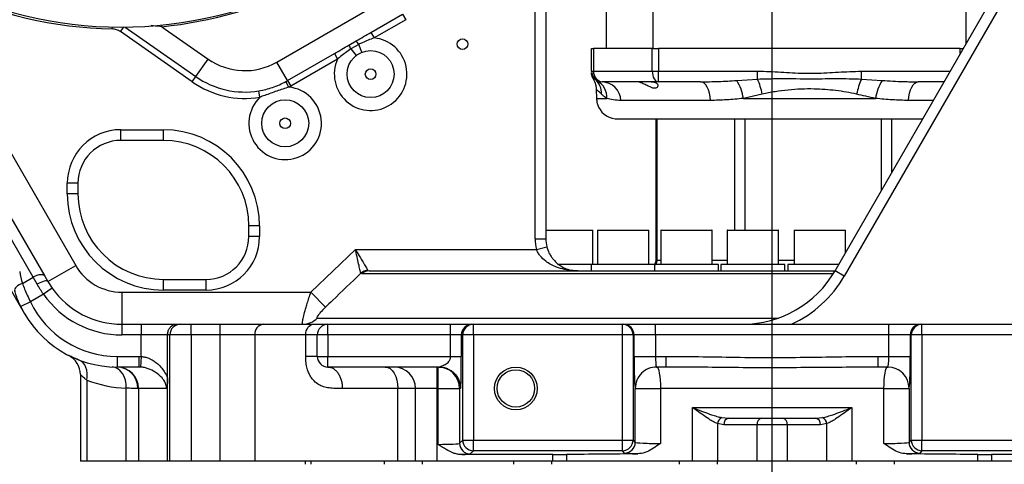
# Model space of a CAD drawing. Header units: millimetres. Extents: x -1 to 10933, y 0 to 7722.
# Tile 17 of 122: x 3602 to 4062, y 1801 to 2009. Entities that reach past the tile are written whole.
import ezdxf

# ---------------------------------------------------------------- set-up
doc = ezdxf.new("R2010")
doc.units = ezdxf.units.MM
doc.header["$LTSCALE"] = 13
doc.header["$PDSIZE"] = -1
doc.linetypes.add('CENTERX2', pattern=[20.32, 12.7, -2.54, 2.54, -2.54])
doc.dimstyles.new('efort-st-1', dxfattribs={"dimtxt": 100, "dimasz": 100, "dimexe": 1.25, "dimexo": 0.625, "dimtad": 1, "dimdec": 0, "dimdsep": 46, "dimtxsty": 'Standard', "dimcen": 2.5, "dimclrd": 3, "dimclre": 3, "dimadec": 0, "dimazin": 0, "dimtfac": 1, "dimtmove": 0, "dimatfit": 3, "dimfxl": 1, "dimarcsym": 0})

# ---------------------------------------------------------------- blocks, each defined once
blk = doc.blocks.new('*D132')
at = {"color": 3, "lineweight": -2}
for p, q in [((760.96, 2419.58), (760.96, 274.58)), ((3953.81, 1526.13), (3953.81, 274.58)), ((3853.81, 275.83), (860.96, 275.83))]:
    blk.add_line(p, q, dxfattribs=at)
at = {"color": 3}
for points in [[(860.96, 292.5), (860.96, 259.16), (760.96, 275.83)], [(3853.81, 259.16), (3853.81, 292.5), (3953.81, 275.83)]]:
    blk.add_solid(points, dxfattribs=at)
at = {"layer": 'Defpoints', "color": 0}
for p in [(760.96, 2420.2), (3953.81, 1526.76), (760.96, 275.83)]:
    blk.add_point(p, dxfattribs=at)
at = {"color": 0, "insert": (2357.38, 326.46), "char_height": 100, "attachment_point": 5}
blk.add_mtext('3193', dxfattribs=at)
blk = doc.blocks.new('*D141')
at = {"color": 3, "lineweight": -2}
for p, q in [((3648.18, 5105.23), (671.21, 5105.23)), ((672.46, 5005.23), (672.46, 1623.93)), ((3576.39, 1523.93), (671.21, 1523.93))]:
    blk.add_line(p, q, dxfattribs=at)
at = {"color": 3}
for points in [[(689.13, 5005.23), (655.8, 5005.23), (672.46, 5105.23)], [(655.8, 1623.93), (689.13, 1623.93), (672.46, 1523.93)]]:
    blk.add_solid(points, dxfattribs=at)
at = {"layer": 'Defpoints', "color": 0}
for p in [(3648.81, 5105.23), (672.46, 1523.93), (3577.02, 1523.93)]:
    blk.add_point(p, dxfattribs=at)
at = {"color": 0, "insert": (621.84, 3343.53), "char_height": 100, "attachment_point": 5, "rotation": 90}
blk.add_mtext('3581', dxfattribs=at)
blk = doc.blocks.new('*D142')
at = {"color": 3, "lineweight": -2}
for p, q in [((3648.18, 5105.23), (470.47, 5105.23)), ((471.72, 892.9), (471.72, 5005.23)), ((2387.63, 792.9), (470.47, 792.9))]:
    blk.add_line(p, q, dxfattribs=at)
at = {"color": 3}
for points in [[(488.39, 5005.23), (455.06, 5005.23), (471.72, 5105.23)], [(455.06, 892.9), (488.39, 892.9), (471.72, 792.9)]]:
    blk.add_solid(points, dxfattribs=at)
at = {"layer": 'Defpoints', "color": 0}
for p in [(471.72, 5105.23), (3648.81, 5105.23), (2388.26, 792.9)]:
    blk.add_point(p, dxfattribs=at)
at = {"color": 0, "insert": (421.1, 2938.83), "char_height": 100, "attachment_point": 5, "rotation": 90}
blk.add_mtext('4312', dxfattribs=at)
blk = doc.blocks.new('*D143')
at = {"color": 3, "lineweight": -2}
for p, q in [((6255.95, 3471.6), (6255.95, 277.7)), ((3953.81, 1526.13), (3953.81, 277.7)), ((4053.81, 278.95), (6155.95, 278.95))]:
    blk.add_line(p, q, dxfattribs=at)
at = {"color": 3}
for points in [[(4053.81, 295.61), (4053.81, 262.28), (3953.81, 278.95)], [(6155.95, 262.28), (6155.95, 295.61), (6255.95, 278.95)]]:
    blk.add_solid(points, dxfattribs=at)
at = {"layer": 'Defpoints', "color": 0}
for p in [(6255.95, 3472.23), (3953.81, 1526.76), (6255.95, 278.95)]:
    blk.add_point(p, dxfattribs=at)
at = {"color": 0, "insert": (5104.88, 329.57), "char_height": 100, "attachment_point": 5}
blk.add_mtext('2302', dxfattribs=at)
blk = doc.blocks.new('*D145')
at = {"color": 3, "lineweight": -2}
for p, q in [((3649.43, 2197.93), (5395.1, 2197.93)), ((5393.85, 1623.93), (5393.85, 2097.93)), ((4304.09, 1523.93), (5395.1, 1523.93))]:
    blk.add_line(p, q, dxfattribs=at)
at = {"color": 3}
for points in [[(5410.51, 2097.93), (5377.18, 2097.93), (5393.85, 2197.93)], [(5377.18, 1623.93), (5410.51, 1623.93), (5393.85, 1523.93)]]:
    blk.add_solid(points, dxfattribs=at)
at = {"layer": 'Defpoints', "color": 0}
for p in [(3648.81, 2197.93), (5393.85, 2197.93), (4303.46, 1523.93)]:
    blk.add_point(p, dxfattribs=at)
at = {"color": 0, "insert": (5343.22, 1839.49), "char_height": 100, "attachment_point": 5, "rotation": 90}
blk.add_mtext('674', dxfattribs=at)
blk = doc.blocks.new('*D151')
at = {"color": 3, "lineweight": -2}
for p, q in [((5123.81, 2837.3), (5123.81, 572.21)), ((3953.81, 1526.13), (3953.81, 572.21)), ((4053.81, 573.46), (5023.81, 573.46))]:
    blk.add_line(p, q, dxfattribs=at)
at = {"color": 3}
for points in [[(4053.81, 590.13), (4053.81, 556.8), (3953.81, 573.46)], [(5023.81, 556.8), (5023.81, 590.13), (5123.81, 573.46)]]:
    blk.add_solid(points, dxfattribs=at)
at = {"layer": 'Defpoints', "color": 0}
for p in [(5123.81, 2837.92), (3953.81, 1526.76), (5123.81, 573.46)]:
    blk.add_point(p, dxfattribs=at)
at = {"color": 0, "insert": (4538.81, 624.09), "char_height": 100, "attachment_point": 5}
blk.add_mtext('1159', dxfattribs=at)
blk = doc.blocks.new('*D152')
at = {"color": 3, "lineweight": -2}
for p, q in [((3648.81, 3478.56), (3648.81, 4261.68)), ((3853.81, 4260.43), (3748.81, 4260.43)), ((3953.81, 1527.38), (3953.81, 4261.68))]:
    blk.add_line(p, q, dxfattribs=at)
at = {"color": 3}
for points in [[(3748.81, 4277.1), (3748.81, 4243.77), (3648.81, 4260.43)], [(3853.81, 4243.77), (3853.81, 4277.1), (3953.81, 4260.43)]]:
    blk.add_solid(points, dxfattribs=at)
at = {"layer": 'Defpoints', "color": 0}
for p in [(3648.81, 4260.43), (3648.81, 3477.93), (3953.81, 1526.76)]:
    blk.add_point(p, dxfattribs=at)
at = {"color": 0, "insert": (3801.31, 4311.06), "char_height": 100, "attachment_point": 5}
blk.add_mtext('305', dxfattribs=at)

msp = doc.modelspace()

# ---------------------------------------------------------------- linework, layer by layer
at = {"color": 7, "linetype": 'CENTERX2', "lineweight": 18, "true_color": 0xffffff}
msp.add_line((3953.81, 2422.56), (3953.81, 1526.76), dxfattribs=at)
at = {"color": 7, "linetype": 'Continuous', "lineweight": 25}
for p, q in [((3983.24, 1891.93), (4160.49, 2198.93)), ((4164.82, 2196.43), (3987.57, 1889.43)), ((3842.81, 1906.93), (3842.81, 2116.09)), ((3847.81, 2116.09), (3847.81, 1906.93)), ((3603.78, 1871.93), (3511.38, 2031.96)), ((3721.93, 1989.58), (3775.74, 2020.65)), ((3876.26, 1995.93), (3876.26, 2017.93)), ((3897.94, 2017.93), (3897.94, 1995.93)), ((4044.57, 1998.15), (4044.57, 2017.93)), ((3765.96, 2003.45), (3780.74, 2011.99)), ((3780.74, 2011.99), (3782.24, 2009.39)), ((3650.93, 2005.94), (3683.99, 1982.8)), ((3668.1, 2006.13), (3689.73, 1990.99)), ((3782.24, 2009.39), (3767.46, 2000.85)), ((3682.27, 1980.34), (3648.76, 2003.81)), ((3765.96, 2003.45), (3767.46, 2000.85)), ((3755.69, 1997.52), (3759.1, 1999.49)), ((3760.23, 1997.83), (3756.56, 1995.72)), ((3761.71, 1994.14), (3760.23, 1997.83)), ((3726.93, 1980.92), (3748.83, 1993.56)), ((3748.83, 1993.56), (3750.33, 1990.97)), ((3756.56, 1995.72), (3759.02, 1992.59)), ((3869.26, 1985.33), (3869.26, 1995.93)), ((3869.26, 1995.93), (3870.21, 1995.93)), ((3870.21, 1995.93), (3870.21, 1985.33)), ((3897.67, 1995.93), (3870.21, 1995.93)), ((3897.67, 1995.93), (3900.61, 1995.93)), ((3897.67, 1985.33), (3897.67, 1995.93)), ((3900.61, 1995.93), (3900.61, 1985.33)), ((4041.9, 1995.93), (3900.61, 1995.93)), ((4041.9, 1995.93), (4043.29, 1995.93)), ((3683.99, 1982.8), (3689.73, 1990.99)), ((3726.93, 1980.92), (3721.93, 1989.58)), ((3750.33, 1990.97), (3728.43, 1978.32)), ((3574.99, 1985.78), (3627.74, 1894.43)), ((3682.27, 1980.34), (3683.99, 1982.8)), ((3869.26, 1985.33), (3870.21, 1985.33)), ((3870.21, 1985.33), (3897.67, 1985.33)), ((3897.67, 1985.33), (3900.61, 1985.33)), ((3900.61, 1980.33), (3900.61, 1985.33)), ((3900.61, 1985.33), (3946.95, 1985.33)), ((3946.95, 1981.63), (3946.95, 1985.33)), ((3995.57, 1981.63), (3995.57, 1985.33)), ((3727.58, 1977.84), (3726.14, 1980.47)), ((3726.93, 1980.92), (3728.43, 1978.32)), ((3870.9, 1981.63), (3871.82, 1980.97)), ((3900.61, 1980.33), (3874.26, 1980.33)), ((3920.31, 1980.33), (3900.61, 1980.33)), ((3937.22, 1980.97), (3946.95, 1981.63)), ((3995.57, 1981.63), (4005.29, 1980.97)), ((4034.28, 1980.33), (4022.2, 1980.33)), ((3713.98, 1973.14), (3713.49, 1976.1)), ((3871.42, 1976.94), (3871.56, 1972.58)), ((3949.16, 1974.56), (3940.32, 1972.58)), ((3871.56, 1972.58), (3876.45, 1972.58)), ((3924.92, 1971.63), (3883.03, 1971.63)), ((3940.32, 1972.58), (4002.19, 1972.58)), ((3880.26, 1963.01), (3880.26, 1962.93)), ((3880.26, 1963.01), (4024.28, 1963.01)), ((4024.24, 1962.93), (3880.26, 1962.93)), ((3899.36, 1962.93), (3899.36, 1896.93)), ((3899.86, 1962.93), (3899.86, 1896.93)), ((3648.81, 1957.93), (3668.81, 1957.93)), ((3648.81, 1952.93), (3648.81, 1957.93)), ((3668.81, 1952.93), (3668.81, 1957.93)), ((3668.81, 1952.93), (3648.81, 1952.93)), ((3623.81, 1927.93), (3623.81, 1932.93)), ((3628.81, 1932.93), (3623.81, 1932.93)), ((3628.81, 1932.93), (3628.81, 1927.93)), ((3628.81, 1927.93), (3623.81, 1927.93)), ((3607.82, 1888.93), (3588.5, 1922.39)), ((3594, 1922.87), (3613.31, 1889.42)), ((3713.81, 1912.93), (3708.81, 1912.93)), ((3708.81, 1907.93), (3708.81, 1912.93)), ((3713.81, 1912.93), (3713.81, 1907.93)), ((3847.81, 1910.93), (3869.68, 1910.93)), ((3869.78, 1894.93), (3869.78, 1910.83)), ((3872.09, 1910.83), (3872.09, 1894.93)), ((3872.19, 1910.93), (3895.99, 1910.93)), ((3896.09, 1894.93), (3896.09, 1910.83)), ((3901.69, 1910.83), (3901.69, 1894.93)), ((3901.79, 1910.93), (3925.59, 1910.93)), ((3925.69, 1894.93), (3925.69, 1910.83)), ((3932.77, 1910.83), (3932.77, 1894.93)), ((3932.87, 1910.93), (3956.67, 1910.93)), ((3956.77, 1894.93), (3956.77, 1910.83)), ((3964.18, 1910.83), (3964.18, 1894.93)), ((3964.28, 1910.93), (3988.08, 1910.93)), ((3988.18, 1900.48), (3988.18, 1910.83)), ((3713.81, 1907.93), (3708.81, 1907.93)), ((3842.81, 1906.93), (3847.81, 1906.93)), ((3737.85, 1881.93), (3758.68, 1901.93)), ((3758.68, 1901.93), (3843.44, 1901.93)), ((3843.44, 1901.93), (3848.29, 1903.18)), ((3869.1, 1894.93), (3853.83, 1894.93)), ((3869.09, 1894.93), (3869.09, 1891.93)), ((3898.69, 1894.93), (3869.09, 1894.93)), ((3898.69, 1894.93), (3898.69, 1891.93)), ((3928.69, 1894.93), (3898.69, 1894.93)), ((3928.69, 1891.93), (3928.69, 1894.93)), ((3929.77, 1894.93), (3929.77, 1891.93)), ((3959.77, 1894.93), (3929.77, 1894.93)), ((3959.77, 1891.93), (3959.77, 1894.93)), ((3961.18, 1894.93), (3961.18, 1891.93)), ((3984.98, 1894.93), (3961.18, 1894.93)), ((3614.75, 1886.93), (3627.74, 1894.43)), ((3761.82, 1890.47), (3761.19, 1890.78)), ((3764.58, 1892.14), (3765.19, 1891.93)), ((3765.19, 1891.93), (3983.24, 1891.93)), ((3987.57, 1889.43), (3983.24, 1891.93)), ((3602.81, 1886.04), (3607.82, 1888.93)), ((3609.73, 1885.62), (3607.82, 1888.93)), ((3613.31, 1889.42), (3614.75, 1886.93)), ((3614.75, 1886.93), (3616.71, 1883.86)), ((3668.81, 1882.93), (3668.81, 1887.93)), ((3668.81, 1887.93), (3688.81, 1887.93)), ((3688.81, 1882.93), (3688.81, 1887.93)), ((3612.63, 1880.97), (3606.52, 1877.44)), ((3616.71, 1883.86), (3612.63, 1880.97)), ((3649.39, 1881.93), (3649.39, 1866.93)), ((3649.39, 1881.93), (3737.85, 1881.93)), ((3688.81, 1882.93), (3668.81, 1882.93)), ((3744.66, 1874.86), (3737.85, 1881.93)), ((3606.52, 1877.44), (3602.01, 1875.28)), ((3649.39, 1866.93), (3649.39, 1861.93)), ((3649.39, 1866.93), (3658.35, 1866.93)), ((3658.35, 1866.93), (3658.35, 1861.93)), ((3658.35, 1866.93), (3674.97, 1866.93)), ((3674.97, 1866.93), (3676.81, 1866.93)), ((3676.81, 1866.93), (3681.81, 1866.93)), ((3681.81, 1861.93), (3681.81, 1866.93)), ((3681.81, 1866.93), (3695.37, 1866.93)), ((3695.37, 1861.93), (3695.37, 1866.93)), ((3695.37, 1866.93), (3715.62, 1866.93)), ((3715.62, 1866.93), (3739.07, 1866.93)), ((3739.07, 1866.93), (3745.81, 1866.93)), ((3745.81, 1861.93), (3745.81, 1866.93)), ((3745.81, 1866.93), (3803.27, 1866.93)), ((3803.27, 1861.93), (3803.27, 1866.93)), ((3803.27, 1866.93), (3813.26, 1866.93)), ((3813.26, 1866.93), (3813.94, 1866.93)), ((3813.94, 1866.93), (3883.68, 1866.93)), ((3813.94, 1861.93), (3813.94, 1866.93)), ((3883.68, 1861.93), (3883.68, 1866.93)), ((3883.68, 1866.93), (3884.19, 1866.93)), ((3884.19, 1866.93), (3899.18, 1866.93)), ((3899.18, 1861.93), (3899.18, 1866.93)), ((3899.18, 1866.93), (4008.44, 1866.93)), ((4008.44, 1861.93), (4008.44, 1866.93)), ((4008.44, 1866.93), (4023.43, 1866.93)), ((4023.43, 1866.93), (4023.94, 1866.93)), ((4023.94, 1866.93), (4093.68, 1866.93)), ((4023.94, 1861.93), (4023.94, 1866.93)), ((3658.35, 1861.93), (3649.39, 1861.93)), ((3658.35, 1851.9), (3658.35, 1861.93)), ((3670.74, 1861.93), (3658.35, 1861.93)), ((3670.74, 1841.81), (3670.74, 1861.93)), ((3671.81, 1861.93), (3670.74, 1861.93)), ((3681.81, 1861.93), (3671.81, 1861.93)), ((3671.81, 1802.93), (3671.81, 1861.93)), ((3695.37, 1861.93), (3681.81, 1861.93)), ((3681.81, 1861.93), (3681.81, 1802.93)), ((3695.37, 1802.93), (3695.37, 1861.93)), ((3711.57, 1861.93), (3695.37, 1861.93)), ((3711.57, 1861.93), (3711.57, 1802.93)), ((3735.42, 1861.93), (3711.57, 1861.93)), ((3735.42, 1851.93), (3735.42, 1861.93)), ((3740.81, 1861.93), (3735.42, 1861.93)), ((3740.81, 1851.93), (3740.81, 1861.93)), ((3745.81, 1861.93), (3740.81, 1861.93)), ((3745.81, 1861.93), (3745.81, 1851.93)), ((3803.27, 1861.93), (3745.81, 1861.93)), ((3803.27, 1851.93), (3803.27, 1861.93)), ((3808.27, 1861.93), (3803.27, 1861.93)), ((3808.94, 1861.93), (3808.27, 1861.93)), ((3808.27, 1861.93), (3808.27, 1851.93)), ((3813.94, 1861.93), (3808.94, 1861.93)), ((3808.94, 1812.76), (3808.94, 1861.93)), ((3883.68, 1861.93), (3813.94, 1861.93)), ((3813.94, 1861.93), (3813.94, 1812.76)), ((3883.68, 1812.76), (3883.68, 1861.93)), ((3888.68, 1861.93), (3883.68, 1861.93)), ((3888.68, 1861.93), (3888.68, 1812.76)), ((3889.19, 1861.93), (3888.68, 1861.93)), ((3889.19, 1851.93), (3889.19, 1861.93)), ((3899.18, 1861.93), (3889.19, 1861.93)), ((3899.18, 1861.93), (3899.18, 1851.93)), ((4008.44, 1861.93), (3899.18, 1861.93)), ((4008.44, 1851.93), (4008.44, 1861.93)), ((4018.43, 1861.93), (4008.44, 1861.93)), ((4018.43, 1861.93), (4018.43, 1851.93)), ((4018.94, 1861.93), (4018.43, 1861.93)), ((4023.94, 1861.93), (4018.94, 1861.93)), ((4018.94, 1812.76), (4018.94, 1861.93)), ((4093.68, 1861.93), (4023.94, 1861.93)), ((4023.94, 1861.93), (4023.94, 1812.76)), ((3647.08, 1851.93), (3657.31, 1851.93)), ((3647.08, 1851.93), (3647.08, 1846.93)), ((3657.31, 1851.93), (3658.35, 1851.9)), ((3657.31, 1851.93), (3657.31, 1846.93)), ((3658.35, 1851.9), (3658.03, 1846.91)), ((3740.81, 1851.93), (3745.81, 1851.93)), ((3745.81, 1851.93), (3803.27, 1851.93)), ((3745.81, 1846.93), (3745.81, 1851.93)), ((3889.19, 1851.93), (3899.18, 1851.93)), ((3899.18, 1851.93), (3904.25, 1851.93)), ((3904.25, 1846.93), (3904.25, 1851.93)), ((4003.37, 1846.93), (4003.37, 1851.93)), ((4003.37, 1851.93), (4008.44, 1851.93)), ((4008.44, 1851.93), (4018.43, 1851.93)), ((3657.31, 1846.93), (3647.08, 1846.93)), ((3658.03, 1846.91), (3657.31, 1846.93)), ((3797.92, 1846.93), (3745.81, 1846.93)), ((3796.81, 1846.93), (3796.81, 1836.93)), ((3797.46, 1836.93), (3797.46, 1846.93)), ((3904.25, 1846.93), (3899.7, 1846.93)), ((3905.72, 1846.93), (3904.25, 1846.93)), ((4007.92, 1846.93), (4003.37, 1846.93)), ((3629.95, 1843.41), (3629.95, 1802.93)), ((3632.88, 1840.83), (3632.88, 1802.93)), ((3670.74, 1802.93), (3670.74, 1841.81)), ((3651.44, 1802.93), (3651.44, 1836.99)), ((3657.14, 1836.93), (3656.86, 1836.93)), ((3657.14, 1836.93), (3657.14, 1802.93)), ((3670.29, 1836.93), (3657.14, 1836.93)), ((3778.53, 1836.93), (3752.54, 1836.93)), ((3778.53, 1802.93), (3778.53, 1836.93)), ((3786.81, 1836.93), (3778.53, 1836.93)), ((3796.81, 1836.93), (3786.81, 1836.93)), ((3786.81, 1802.93), (3786.81, 1836.93)), ((3797.46, 1836.93), (3796.81, 1836.93)), ((3796.81, 1836.93), (3796.81, 1802.93)), ((3797.46, 1836.93), (3807.46, 1836.93)), ((3797.46, 1810.77), (3797.46, 1836.93)), ((3807.91, 1836.93), (3807.46, 1836.93)), ((3807.46, 1836.93), (3807.46, 1811.28)), ((3889.74, 1836.93), (3889.71, 1836.93)), ((3889.74, 1811.7), (3889.74, 1836.93)), ((3889.74, 1836.93), (3901.48, 1836.93)), ((4006.14, 1836.93), (3901.48, 1836.93)), ((3901.48, 1836.93), (3901.48, 1811.21)), ((4006.14, 1836.93), (4017.88, 1836.93)), ((4006.14, 1811.21), (4006.14, 1836.93)), ((4017.91, 1836.93), (4017.88, 1836.93)), ((4017.88, 1836.93), (4017.88, 1811.7)), ((3916.53, 1827.93), (3991.09, 1827.93)), ((3916.53, 1802.93), (3916.53, 1827.93)), ((3991.09, 1827.93), (3991.09, 1802.93)), ((3930.22, 1823.26), (3933.36, 1822.93)), ((3933.36, 1822.93), (3948.86, 1822.93)), ((3948.86, 1822.93), (3958.76, 1822.93)), ((3958.76, 1822.93), (3974.26, 1822.93)), ((3974.26, 1822.93), (3977.4, 1823.26)), ((3928.18, 1820.45), (3928.18, 1802.93)), ((3931.24, 1819.93), (3928.18, 1820.45)), ((3946.74, 1819.93), (3931.24, 1819.93)), ((3960.88, 1819.93), (3946.74, 1819.93)), ((3946.74, 1802.93), (3946.74, 1819.93)), ((3960.88, 1819.93), (3960.88, 1802.93)), ((3976.38, 1819.93), (3960.88, 1819.93)), ((3979.44, 1820.45), (3976.38, 1819.93)), ((3979.44, 1802.93), (3979.44, 1820.45)), ((3807.46, 1811.28), (3808.94, 1812.76)), ((3808.94, 1812.76), (3813.94, 1812.76)), ((3813.94, 1812.76), (3883.68, 1812.76)), ((3813.94, 1807.76), (3813.94, 1812.76)), ((3883.68, 1807.76), (3883.68, 1812.76)), ((3883.68, 1812.76), (3888.68, 1812.76)), ((3888.68, 1812.76), (3889.74, 1811.7)), ((4017.88, 1811.7), (4018.94, 1812.76)), ((4018.94, 1812.76), (4023.94, 1812.76)), ((4023.94, 1812.76), (4093.68, 1812.76)), ((4023.94, 1807.76), (4023.94, 1812.76)), ((3813.94, 1807.76), (3812.45, 1806.28)), ((3883.68, 1807.76), (3813.94, 1807.76)), ((3884.74, 1806.71), (3883.68, 1807.76)), ((4023.94, 1807.76), (4022.88, 1806.71)), ((4093.68, 1807.76), (4023.94, 1807.76)), ((3632.88, 1802.93), (3629.95, 1802.93)), ((3651.44, 1802.93), (3632.88, 1802.93)), ((3657.14, 1802.93), (3651.44, 1802.93)), ((3670.74, 1802.93), (3657.14, 1802.93)), ((3671.81, 1802.93), (3670.74, 1802.93)), ((3681.81, 1802.93), (3671.81, 1802.93)), ((3695.37, 1802.93), (3681.81, 1802.93)), ((3711.57, 1802.93), (3695.37, 1802.93)), ((3778.53, 1802.93), (3711.57, 1802.93)), ((3735.14, 1802.93), (3735.14, 1801.43)), ((3737.87, 1802.93), (3737.87, 1801.43)), ((3772.11, 1802.93), (3772.11, 1801.43)), ((3786.81, 1802.93), (3778.53, 1802.93)), ((3796.81, 1802.93), (3786.81, 1802.93)), ((3790.11, 1801.43), (3790.11, 1802.93)), ((3851.06, 1802.93), (3796.81, 1802.93)), ((3851.06, 1805.94), (3808.48, 1805.94)), ((3832.64, 1802.93), (3832.64, 1801.43)), ((3850.64, 1801.43), (3850.64, 1802.93)), ((3851.06, 1802.93), (3851.06, 1805.94)), ((3857.5, 1802.93), (3851.06, 1802.93)), ((3857.5, 1805.98), (3857.5, 1802.93)), ((3916.53, 1802.93), (3857.5, 1802.93)), ((3910.25, 1802.93), (3910.25, 1801.43)), ((3928.18, 1802.93), (3916.53, 1802.93)), ((3946.74, 1802.93), (3928.18, 1802.93)), ((3928.25, 1801.43), (3928.25, 1802.93)), ((3960.88, 1802.93), (3946.74, 1802.93)), ((3979.44, 1802.93), (3960.88, 1802.93)), ((3991.09, 1802.93), (3979.44, 1802.93)), ((4050.11, 1802.93), (3991.09, 1802.93)), ((3993.12, 1802.93), (3993.12, 1801.43)), ((4011.12, 1801.43), (4011.12, 1802.93)), ((4050.11, 1802.93), (4050.11, 1805.98)), ((4056.56, 1802.93), (4050.11, 1802.93)), ((4099.14, 1805.94), (4056.56, 1805.94)), ((4056.56, 1805.94), (4056.56, 1802.93)), ((4110.81, 1802.93), (4056.56, 1802.93))]:
    msp.add_line(p, q, dxfattribs=at)
at = {"color": 8, "linetype": 'Continuous', "lineweight": 25}
for p, q in [((3644.87, 2005.08), (3644.89, 2005.97)), ((3648.76, 2003.81), (3650.25, 2005.94)), ((3668.1, 2006.13), (3668.02, 2006.9)), ((4041.9, 1993.53), (4041.9, 1995.93)), ((3995.57, 1985.33), (4037.17, 1985.33)), ((4029.26, 1971.63), (4017.59, 1971.63)), ((3936.27, 1910.93), (3936.27, 1962.93)), ((3941.04, 1962.93), (3941.04, 1910.93)), ((4004.98, 1929.58), (4004.98, 1962.93)), ((4009.75, 1962.93), (4009.75, 1937.85)), ((3869.78, 1910.83), (3847.81, 1910.83)), ((3896.09, 1910.83), (3872.09, 1910.83)), ((3925.69, 1910.83), (3901.69, 1910.83)), ((3956.77, 1910.83), (3932.77, 1910.83)), ((3988.18, 1910.83), (3964.18, 1910.83)), ((3899.86, 1896.93), (3899.36, 1896.93)), ((3899.86, 1896.93), (3901.69, 1896.93)), ((3925.69, 1896.93), (3932.77, 1896.93)), ((3956.77, 1896.93), (3964.18, 1896.93)), ((3982.36, 1890.47), (3761.82, 1890.47)), ((3740.86, 1869.86), (3956.8, 1869.86))]:
    msp.add_line(p, q, dxfattribs=at)
at = {"color": 7, "linetype": 'Continuous', "lineweight": 25, "flags": 128}
for points in [[(3897.67, 1985.33), (3897.72, 1984.36), (3897.89, 1983.42), (3898.16, 1982.55), (3898.53, 1981.8), (3898.97, 1981.18), (3899.48, 1980.71), (3900.03, 1980.43), (3900.61, 1980.33)], [(3924.92, 1971.63), (3924.74, 1973.39), (3924.41, 1975.04), (3923.95, 1976.55), (3923.37, 1977.85), (3922.7, 1978.91), (3921.95, 1979.69), (3921.14, 1980.17), (3920.31, 1980.33)], [(4017.59, 1971.63), (4017.78, 1973.39), (4018.1, 1975.04), (4018.56, 1976.55), (4019.14, 1977.85), (4019.81, 1978.91), (4020.56, 1979.69), (4021.37, 1980.17), (4022.2, 1980.33)], [(3613.31, 1889.42), (3613, 1889.76), (3612.54, 1890), (3611.94, 1890.12), (3611.22, 1890.11), (3610.42, 1889.98), (3609.56, 1889.73), (3608.69, 1889.38), (3607.82, 1888.93)], [(3602.81, 1886.04), (3601.97, 1885.7), (3601.2, 1885.31), (3600.53, 1884.88), (3599.97, 1884.41), (3599.54, 1883.94), (3599.26, 1883.47), (3599.14, 1883.01), (3599.18, 1882.59)], [(3614.75, 1886.93), (3614.53, 1887.12), (3614.15, 1887.2), (3613.64, 1887.17), (3612.99, 1887.04), (3612.25, 1886.81), (3611.44, 1886.48), (3610.59, 1886.08), (3609.73, 1885.62)], [(3735.42, 1861.93), (3735.49, 1862.91), (3735.7, 1863.85), (3736.03, 1864.71), (3736.49, 1865.47), (3737.04, 1866.09), (3737.67, 1866.55), (3738.36, 1866.84), (3739.07, 1866.93)], [(3632.88, 1840.83), (3633.09, 1842.41), (3633.09, 1843.95), (3632.9, 1845.41), (3632.52, 1846.74), (3631.96, 1847.91), (3631.23, 1848.89), (3630.35, 1849.66), (3629.35, 1850.18)], [(3651.44, 1836.99), (3651.35, 1838.9), (3651.01, 1840.74), (3650.42, 1842.45), (3649.61, 1843.95), (3648.6, 1845.19), (3647.44, 1846.13), (3646.16, 1846.74), (3644.82, 1846.98)], [(3772.67, 1846.93), (3773.82, 1846.74), (3774.91, 1846.17), (3775.93, 1845.25), (3776.82, 1844), (3777.55, 1842.49), (3778.09, 1840.76), (3778.42, 1838.88), (3778.53, 1836.93)], [(3899.73, 1846.93), (3900.07, 1846.74), (3900.4, 1846.17), (3900.7, 1845.25), (3900.97, 1844), (3901.19, 1842.49), (3901.35, 1840.76), (3901.45, 1838.88), (3901.48, 1836.93)], [(4006.14, 1836.93), (4006.17, 1838.88), (4006.27, 1840.76), (4006.43, 1842.49), (4006.65, 1844), (4006.92, 1845.25), (4007.22, 1846.17), (4007.55, 1846.74), (4007.89, 1846.93)]]:
    msp.add_lwpolyline(points, dxfattribs=at)
at = {"color": 7, "linetype": 'Continuous', "lineweight": 25}
for centre, radius in [((3808.81, 1997.93), 2.5), ((3765.81, 1983.93), 11), ((3765.81, 1983.93), 2.5), ((3725.81, 1960.93), 11), ((3725.81, 1960.93), 2.5), ((3833.81, 1836.93), 10), ((3833.81, 1836.93), 8.75)]:
    msp.add_circle(centre, radius, dxfattribs=at)
for centre, radius, start, end in [((3648.81, 2197.93), 192, 232.4634, 341.8456), ((3648.81, 2197.93), 192.77, 275.743, 316.7347), ((3765.81, 1983.93), 17, 155.5611, 84.4389), ((3763.81, 2000.35), 8.6, 199.2243, 212.6116), ((3752.59, 1993.88), 8.6, 27.3884, 40.7757), ((3706.93, 2015.56), 30, 235, 300), ((3706.93, 2015.56), 40, 235, 279.4327), ((3874.26, 1985.33), 5, 180, 270), ((3874.79, 1984.9), 4.6, 174.5934, 263.3061), ((3706.93, 2015.56), 43, 235, 279.4327), ((3725.81, 1960.93), 17, 134.0859, 84.0345), ((3706.93, 2015.56), 40, 298.6877, 300), ((3706.93, 2015.56), 43, 298.6877, 300), ((3864.6, 1974.74), 9.34, 358.935, 47.5563), ((3867.19, 1972.94), 9.26, 357.7718, 60.0239), ((3873.75, 1971.04), 9.3, 3.6246, 86.8868), ((3919.81, 1969.76), 20.7, 7.8307, 32.7603), ((3916.18, 1968.11), 33.61, 11.0699, 23.7162), ((4026.34, 1968.11), 33.61, 156.2838, 168.9301), ((4022.7, 1969.76), 20.7, 147.2397, 172.1693), ((3881.52, 1972.93), 10, 197.7662, 262.7354), ((3648.81, 1932.93), 25, 90, 180), ((3668.81, 1912.93), 45, 0, 90), ((3648.81, 1932.93), 20, 90, 180), ((3668.81, 1912.93), 40, 0, 90), ((3668.81, 1927.93), 45, 180, 270), ((3668.81, 1927.93), 40, 180, 270), ((3869.68, 1910.83), 0.1, 0, 90), ((3872.19, 1910.83), 0.1, 90, 180), ((3895.99, 1910.83), 0.1, 0, 90), ((3901.79, 1910.83), 0.1, 90, 180), ((3925.59, 1910.83), 0.1, 0, 90), ((3932.87, 1910.83), 0.1, 90, 180), ((3956.67, 1910.83), 0.1, 0, 90), ((3964.28, 1910.83), 0.1, 90, 180), ((3988.08, 1910.83), 0.1, 0, 90), ((3688.81, 1907.93), 25, 270, 0), ((3688.81, 1907.93), 20, 270, 0), ((3862.81, 1906.93), 20, 180, 194.4775), ((3862.81, 1906.93), 15, 180, 194.4775), ((3645.92, 1898.95), 45, 189.387, 196.6686), ((3649.39, 1906.93), 25, 210, 270), ((3764.67, 1887.03), 5.11, 90.9833, 132.7754), ((3765.21, 1887.28), 4.66, 90.2564, 136.7295), ((3939.94, 1916.93), 50, 270, 330), ((3939.94, 1916.93), 55, 294.62, 330), ((3649.39, 1906.93), 45, 215.2299, 270), ((3649.39, 1906.93), 40, 215.2299, 270), ((3647.08, 1896.93), 45, 205.6621, 270), ((3647.08, 1896.93), 50, 205.6621, 270), ((3676.81, 1861.93), 5, 90, 180), ((3716.15, 1862.36), 4.6, 96.6171, 185.3568), ((3734.04, 1876.33), 9.4, 270.2211, 316.5035), ((3745.81, 1861.93), 5, 90, 180), ((3813.26, 1861.93), 5, 90.0175, 180.0175), ((3813.94, 1861.93), 5, 90.0175, 180.0175), ((3883.68, 1861.93), 5, 359.9825, 89.9825), ((3884.19, 1861.93), 5, 359.9825, 89.9825), ((4023.43, 1861.93), 5, 90.0175, 180.0175), ((4023.94, 1861.93), 5, 90.0175, 180.0175), ((3619.95, 1843.41), 10, 0, 63.1217), ((3745.81, 1851.93), 5, 180, 270), ((3646.97, 1837.04), 9.89, 359.3662, 89.3518), ((3647.18, 1836.97), 9.96, 359.7765, 89.7747), ((3776.81, 1836.93), 10, 0, 90), ((3797.46, 1836.94), 10, 359.9825, 89.9825), ((3899.71, 1836.94), 10, 90.0175, 180.0175), ((3899.73, 1836.94), 10, 90.0175, 180.0175), ((4007.89, 1836.94), 10, 359.9825, 89.9825), ((4007.91, 1836.94), 10, 359.9825, 89.9825), ((3654.15, 1896.93), 60, 249.2393, 267.4135), ((3931.76, 1819.99), 3.61, 115.3104, 172.6882), ((3933.89, 1820.31), 2.68, 101.4218, 188.0495), ((3949.39, 1820.31), 2.68, 101.4218, 188.0495), ((3958.23, 1820.31), 2.68, 351.9505, 78.5782), ((3973.72, 1820.31), 2.68, 351.9505, 78.5782), ((3975.86, 1819.99), 3.61, 7.3118, 64.6896), ((3813.95, 1812.77), 5, 180.0817, 269.9183), ((3883.67, 1812.77), 5, 270.0817, 359.9183), ((3884.73, 1811.71), 5, 270.0817, 359.9183), ((4022.89, 1811.71), 5, 180.0817, 269.9183), ((4023.95, 1812.77), 5, 180.0817, 269.9183), ((3812.46, 1811.28), 5, 180.0817, 269.9183)]:
    msp.add_arc(centre, radius, start, end, dxfattribs=at)
at = {"color": 8, "linetype": 'Continuous', "lineweight": 25}
msp.add_arc((3648.81, 2197.93), 192.9, 220.6938, 268.8299, dxfattribs=at)
at = {"color": 7, "linetype": 'Continuous', "lineweight": 25}
for centre, major_axis, ratio, start_param, end_param in [((3889.71, 1851.93), (0, 15), 0.034921, 1.570796, 3.141593), ((3899.7, 1851.93), (0, 5), 0.104762, 1.570796, 3.141593), ((4007.92, 1851.93), (0, 5), 0.104762, 3.141593, 4.712389), ((4017.91, 1851.93), (0, 15), 0.034921, 3.141593, 4.712389), ((3899.73, 1811.72), (10, 0), 0.052381, 3.176499, 4.88831), ((4007.89, 1811.72), (10, 0), 0.052381, 4.536468, 6.248279), ((3797.46, 1811.29), (10, 0), 0.052381, 4.712389, 6.248279), ((3797.46, 1806.3), (15, 0), 0.034921, 5.537739, 6.248279), ((3851.06, 1806.64), (20, 0), 0.034921, 4.712389, 5.040327), ((3953.81, 1796.09), (299, 0), 0.034921, 1.78288, 1.898734), ((3899.73, 1806.72), (15, 0), 0.034921, 3.176499, 4.080596), ((4007.89, 1806.72), (15, 0), 0.034921, 5.344182, 6.248279), ((3953.81, 1796.09), (299, 0), 0.034921, 1.242858, 1.358713), ((4056.56, 1806.64), (20, 0), 0.034921, 4.384451, 4.712389)]:
    msp.add_ellipse(centre, major_axis=major_axis, ratio=ratio, start_param=start_param, end_param=end_param, dxfattribs=at)
at = {"color": 8, "linetype": 'Continuous', "lineweight": 25}
for points, knots in [([(3668.1, 2006.13), (3666.72, 2006.26), (3665.05, 2006.41), (3663.41, 2006.6), (3663.12, 2006.64)], [0, 0, 0, 0, 0.824236, 1, 1, 1, 1]), ([(3899.86, 1896.93), (3899.86, 1896.92), (3899.86, 1896.6), (3899.76, 1896.02), (3899.48, 1895.3), (3899.21, 1894.96), (3899.09, 1894.8)], [0, 0, 0, 0, 0.017573, 0.382672, 0.717661, 1, 1, 1, 1]), ([(4003.37, 1846.93), (3993.39, 1846.84), (3972.38, 1846.64), (3945.81, 1846.52), (3923.71, 1846.8), (3912.19, 1846.92), (3906.2, 1846.93), (3905.72, 1846.93)], [0, 0, 0, 0, 0.306591, 0.645799, 0.815656, 0.985512, 1, 1, 1, 1])]:
    msp.add_open_spline(points, degree=3, knots=knots, dxfattribs=at)
at = {"color": 7, "linetype": 'Continuous', "lineweight": 25}
for points, knots in [([(3648.76, 2003.81), (3648.15, 2004.16), (3646.95, 2004.87), (3645.56, 2005.01), (3644.87, 2005.08)], [0, 0, 0, 0, 0.500909, 1, 1, 1, 1]), ([(3759.1, 1999.49), (3760.25, 2000.15), (3762.53, 2001.47), (3764.81, 2002.79), (3765.96, 2003.45)], [0, 0, 0, 0, 0.500096, 1, 1, 1, 1]), ([(3767.46, 2000.85), (3765.58, 2000.16), (3763.12, 1999.26), (3760.78, 1998.1), (3760.23, 1997.83)], [0, 0, 0, 0, 0.765953, 1, 1, 1, 1]), ([(3748.83, 1993.56), (3749.98, 1994.22), (3752.26, 1995.54), (3754.54, 1996.86), (3755.69, 1997.52)], [0, 0, 0, 0, 0.499596, 1, 1, 1, 1]), ([(3756.56, 1995.72), (3754.93, 1994.56), (3752.8, 1993.04), (3750.8, 1991.36), (3750.33, 1990.97)], [0, 0, 0, 0, 0.766467, 1, 1, 1, 1]), ([(3870.02, 1981.8), (3869.97, 1981.88), (3869.7, 1982.34), (3869.34, 1983.23), (3869.28, 1984.11), (3869.26, 1984.48)], [0, 0, 0, 0, 0.116984, 0.623406, 1, 1, 1, 1]), ([(3946.95, 1985.33), (3948.81, 1985.3), (3954.25, 1985.19), (3963.25, 1984.46), (3974.03, 1984.19), (3984.78, 1984.95), (3991.97, 1985.21), (3995.57, 1985.33)], [0, 0, 0, 0, 0.114856, 0.335657, 0.556536, 0.778289, 1, 1, 1, 1]), ([(3713.49, 1976.1), (3714.58, 1976.31), (3716.75, 1976.72), (3719.95, 1977.7), (3723.11, 1978.91), (3725.13, 1979.95), (3726.14, 1980.47)], [0, 0, 0, 0, 0.2464479, 0.4929083, 0.7464475, 1, 1, 1, 1]), ([(3727.58, 1977.84), (3725.67, 1977.24), (3721.85, 1976.05), (3717.35, 1974.37), (3714.73, 1973.42), (3713.98, 1973.14)], [0, 0, 0, 0, 0.417199, 0.834323, 1, 1, 1, 1]), ([(3870.02, 1981.8), (3870.1, 1981.85), (3870.27, 1981.95), (3870.69, 1981.73), (3870.9, 1981.63)], [0, 0, 0, 0, 0.499657, 1, 1, 1, 1]), ([(3870.02, 1981.8), (3870.45, 1980.92), (3871.11, 1979.6), (3871.38, 1977.81), (3871.42, 1977.08), (3871.42, 1976.94)], [0, 0, 0, 0, 0.609732, 0.925523, 1, 1, 1, 1]), ([(3897.18, 1980.33), (3897.44, 1980.33), (3898.11, 1980.31), (3899.13, 1980.11), (3899.99, 1979.63), (3900.41, 1978.86), (3900.31, 1978.05), (3899.76, 1977.47), (3898.96, 1977.25), (3897.91, 1977.41), (3896.52, 1977.96), (3894.82, 1978.83), (3893.1, 1979.65), (3891.66, 1980.16), (3890.88, 1980.32), (3890.59, 1980.33), (3890.52, 1980.33)], [0, 0, 0, 0, 0.041368, 0.104976, 0.187952, 0.270557, 0.363602, 0.436963, 0.495193, 0.553557, 0.625723, 0.722601, 0.820609, 0.898758, 0.977128, 1, 1, 1, 1]), ([(3920.31, 1980.33), (3923.12, 1980.37), (3928.74, 1980.45), (3934.39, 1980.8), (3937.22, 1980.97)], [0, 0, 0, 0, 0.499479, 1, 1, 1, 1]), ([(3946.95, 1981.63), (3950.27, 1981.73), (3958.94, 1982.01), (3971.4, 1981.65), (3984.29, 1981.97), (3991.8, 1981.74), (3995.57, 1981.63)], [0, 0, 0, 0, 0.205637, 0.535557, 0.767608, 1, 1, 1, 1]), ([(4005.29, 1980.97), (4008.6, 1980.77), (4014.25, 1980.43), (4019.87, 1980.36), (4022.2, 1980.33)], [0, 0, 0, 0, 0.584914, 1, 1, 1, 1]), ([(3873.93, 1974.56), (3873.6, 1974.89), (3872.93, 1975.54), (3871.92, 1976.45), (3871.62, 1976.74), (3871.42, 1976.94)], [0, 0, 0, 0, 0.247701, 0.495451, 1, 1, 1, 1]), ([(3876.45, 1972.58), (3875.96, 1972.9), (3875.02, 1973.53), (3874.29, 1974.22), (3873.93, 1974.56)], [0, 0, 0, 0, 0.515627, 1, 1, 1, 1]), ([(3993.35, 1974.56), (3991.75, 1974.9), (3988.55, 1975.58), (3983.59, 1976.27), (3978.55, 1976.76), (3973.12, 1977.02), (3967.36, 1976.97), (3961.26, 1976.54), (3955.15, 1975.81), (3951.16, 1974.98), (3949.16, 1974.56)], [0, 0, 0, 0, 0.111717, 0.223457, 0.337523, 0.451582, 0.586609, 0.721647, 0.860843, 1, 1, 1, 1]), ([(4002.19, 1972.58), (4000.68, 1972.9), (3997.76, 1973.53), (3994.79, 1974.22), (3993.35, 1974.56)], [0, 0, 0, 0, 0.515627, 1, 1, 1, 1]), ([(3871.56, 1972.58), (3871.59, 1972.24), (3871.63, 1971.54), (3871.79, 1970.65), (3871.94, 1970.07), (3872.01, 1969.83), (3872, 1969.87), (3872, 1969.88)], [0, 0, 0, 0, 0.247464, 0.495554, 0.735286, 0.950196, 1, 1, 1, 1]), ([(3883.03, 1971.63), (3881.78, 1971.69), (3879.26, 1971.8), (3877.39, 1972.32), (3876.45, 1972.58)], [0, 0, 0, 0, 0.497676, 1, 1, 1, 1]), ([(3940.32, 1972.58), (3937.7, 1972.32), (3932.44, 1971.8), (3927.43, 1971.69), (3924.92, 1971.63)], [0, 0, 0, 0, 0.497761, 1, 1, 1, 1]), ([(4017.59, 1971.63), (4015.1, 1971.69), (4010.09, 1971.8), (4004.83, 1972.32), (4002.19, 1972.58)], [0, 0, 0, 0, 0.497676, 1, 1, 1, 1]), ([(3758.68, 1901.93), (3758.69, 1901.92), (3758.8, 1901.74), (3759.58, 1900.44), (3760.99, 1898.1), (3762.67, 1895.3), (3763.98, 1893.13), (3764.38, 1892.47), (3764.58, 1892.14)], [0, 0, 0, 0, 0.00198, 0.042035, 0.307019, 0.550532, 0.777797, 1, 1, 1, 1]), ([(3761.19, 1890.78), (3761.11, 1891.16), (3760.94, 1891.91), (3760.38, 1894.38), (3759.67, 1897.56), (3759.07, 1900.23), (3758.73, 1901.72), (3758.69, 1901.92), (3758.68, 1901.93)], [0, 0, 0, 0, 0.222197, 0.449466, 0.692987, 0.957967, 0.99802, 1, 1, 1, 1]), ([(3862.81, 1891.93), (3862.8, 1891.93), (3862.02, 1891.93), (3859.94, 1892.02), (3856.58, 1892.5), (3853.15, 1893.5), (3850.21, 1894.83), (3847.6, 1896.48), (3845.57, 1898.37), (3844.17, 1900.32), (3843.69, 1901.4), (3843.44, 1901.93)], [0, 0, 0, 0, 0.0011224, 0.1072947, 0.2849087, 0.4623767, 0.5871998, 0.7118261, 0.860583, 0.9303813, 1, 1, 1, 1]), ([(3848.29, 1903.18), (3848.6, 1902.21), (3848.97, 1901.03), (3849.79, 1899.45), (3850.51, 1898.29), (3851.76, 1896.72), (3853.35, 1895.2), (3855.56, 1893.7), (3858.14, 1892.57), (3860.65, 1892.03), (3862.22, 1891.93), (3862.8, 1891.93), (3862.81, 1891.93)], [0, 0, 0, 0, 0.119322, 0.1454542, 0.2206305, 0.2959226, 0.4196617, 0.5436501, 0.7188195, 0.8941769, 0.9990353, 1, 1, 1, 1]), ([(3899.36, 1896.92), (3899.36, 1896.91), (3899.4, 1896.59), (3899.22, 1895.92), (3898.98, 1895.24), (3898.73, 1894.93), (3898.69, 1894.87)], [0, 0, 0, 0, 0.010141, 0.432288, 0.900903, 1, 1, 1, 1]), ([(3761.19, 1890.78), (3756.79, 1886.55), (3751.27, 1881.24), (3745.77, 1875.93), (3744.66, 1874.86)], [0, 0, 0, 0, 0.799046, 1, 1, 1, 1]), ([(3602.81, 1886.04), (3603.14, 1885.16), (3603.81, 1883.35), (3605.06, 1880.44), (3606.02, 1878.45), (3606.52, 1877.44)], [0, 0, 0, 0, 0.318824, 0.654581, 1, 1, 1, 1]), ([(3612.63, 1880.97), (3612.12, 1881.74), (3611.1, 1883.28), (3610.19, 1884.83), (3609.73, 1885.62)], [0, 0, 0, 0, 0.494899, 1, 1, 1, 1]), ([(3602.01, 1875.28), (3601.63, 1876.11), (3600.86, 1877.78), (3599.91, 1880.26), (3599.42, 1881.84), (3599.18, 1882.59)], [0, 0, 0, 0, 0.33714, 0.682713, 1, 1, 1, 1]), ([(3734.08, 1866.93), (3734.02, 1866.96), (3733.87, 1867.03), (3733.86, 1867.84), (3734.17, 1869.65), (3734.74, 1871.97), (3735.42, 1874.41), (3736.11, 1876.69), (3736.92, 1879.22), (3737.54, 1881.03), (3737.85, 1881.93)], [0, 0, 0, 0, 0.081962, 0.235153, 0.383943, 0.55538, 0.658424, 0.761493, 0.880732, 1, 1, 1, 1]), ([(3744.66, 1874.86), (3744.06, 1874.27), (3742.99, 1873.2), (3741.74, 1871.79), (3740.99, 1870.8), (3740.65, 1870.17), (3740.66, 1869.89), (3740.81, 1869.87), (3740.86, 1869.86)], [0, 0, 0, 0, 0.27807, 0.498528, 0.664294, 0.796685, 0.928301, 1, 1, 1, 1]), ([(3670.74, 1861.93), (3670.79, 1862.48), (3670.88, 1863.57), (3671.57, 1865.03), (3672.59, 1866.17), (3673.78, 1866.8), (3674.61, 1866.93), (3674.96, 1866.93), (3674.97, 1866.93)], [0, 0, 0, 0, 0.205239, 0.410326, 0.619583, 0.83656, 0.997322, 1, 1, 1, 1]), ([(3629.35, 1850.18), (3628.73, 1850.42), (3627.48, 1850.92), (3626.08, 1851.55), (3625.07, 1852.03), (3624.55, 1852.3), (3624.49, 1852.32), (3624.47, 1852.33)], [0, 0, 0, 0, 0.205178, 0.415402, 0.630845, 0.851681, 1, 1, 1, 1]), ([(3658.35, 1851.9), (3658.96, 1851.82), (3660.2, 1851.65), (3661.57, 1851.18), (3662.99, 1850.55), (3664.45, 1849.71), (3666.31, 1848.27), (3668.04, 1846.46), (3669.62, 1844.29), (3670.37, 1842.64), (3670.74, 1841.81)], [0, 0, 0, 0, 0.107077, 0.214298, 0.250789, 0.380257, 0.509887, 0.67293, 0.836018, 1, 1, 1, 1]), ([(3752.54, 1836.93), (3751.46, 1836.92), (3749.39, 1836.9), (3746.43, 1837.06), (3743.79, 1837.61), (3741.38, 1838.63), (3739.73, 1839.9), (3738.69, 1841.08), (3738.12, 1841.83), (3737.62, 1842.63), (3737.18, 1843.46), (3736.79, 1844.32), (3736.45, 1845.22), (3735.99, 1846.73), (3735.52, 1848.96), (3735.45, 1850.93), (3735.42, 1851.93)], [0, 0, 0, 0, 0.135839, 0.260692, 0.377669, 0.480597, 0.588375, 0.622947, 0.657195, 0.691365, 0.722762, 0.754185, 0.785824, 0.817865, 0.90761, 1, 1, 1, 1]), ([(3797.92, 1846.93), (3797.95, 1846.94), (3798.01, 1846.95), (3798.29, 1847.08), (3799.15, 1847.42), (3800.44, 1847.92), (3801.67, 1848.67), (3802.53, 1849.48), (3803.03, 1850.41), (3803.24, 1851.27), (3803.26, 1851.71), (3803.27, 1851.93)], [0, 0, 0, 0, 0.0629756, 0.1213049, 0.2288071, 0.4680871, 0.5970185, 0.726998, 0.8655432, 0.932567, 1, 1, 1, 1]), ([(3807.91, 1836.93), (3807.95, 1837.01), (3808.02, 1837.17), (3808.1, 1838.59), (3808.16, 1840.41), (3808.21, 1843.04), (3808.25, 1846.9), (3808.26, 1850.18), (3808.27, 1851.93)], [0, 0, 0, 0, 0.151288, 0.29363, 0.404606, 0.513069, 0.739525, 1, 1, 1, 1]), ([(3904.25, 1851.93), (3910.01, 1851.89), (3921.53, 1851.8), (3944.57, 1851.32), (3966.85, 1851.39), (3988.37, 1851.82), (3998.37, 1851.9), (4003.37, 1851.93)], [0, 0, 0, 0, 0.174333, 0.348673, 0.697316, 0.848657, 1, 1, 1, 1]), ([(3670.29, 1836.93), (3670.28, 1837.22), (3670.23, 1838.2), (3669.58, 1839.99), (3667.92, 1842.32), (3665.32, 1844.51), (3662.36, 1845.98), (3659.94, 1846.7), (3658.66, 1846.84), (3658.03, 1846.91)], [0, 0, 0, 0, 0.045071, 0.154963, 0.314759, 0.579201, 0.794797, 0.897515, 1, 1, 1, 1]), ([(3632.88, 1840.83), (3632.52, 1841.11), (3631.5, 1841.92), (3630.42, 1842.95), (3629.98, 1843.39), (3629.96, 1843.41), (3629.95, 1843.41)], [0, 0, 0, 0, 0.218964, 0.617633, 0.92046, 1, 1, 1, 1]), ([(3670.74, 1841.81), (3670.74, 1841.27), (3670.72, 1840.16), (3670.58, 1838.49), (3670.41, 1837.44), (3670.3, 1836.94), (3670.29, 1836.93)], [0, 0, 0, 0, 0.316217, 0.641948, 0.996115, 1, 1, 1, 1]), ([(3656.86, 1836.93), (3656.57, 1836.93), (3655.99, 1836.93), (3654.27, 1836.94), (3652.48, 1836.97), (3651.44, 1836.99)], [0, 0, 0, 0, 0.289081, 0.586522, 1, 1, 1, 1]), ([(3916.53, 1827.93), (3916.54, 1827.93), (3916.95, 1827.77), (3918.66, 1827.12), (3921.66, 1825.97), (3925.03, 1824.75), (3927.89, 1823.82), (3929.44, 1823.44), (3930.22, 1823.26)], [0, 0, 0, 0, 0.001934, 0.087092, 0.362642, 0.641178, 0.819567, 1, 1, 1, 1]), ([(3928.18, 1820.45), (3927.53, 1820.74), (3926.24, 1821.33), (3923.82, 1822.82), (3920.94, 1824.78), (3918.38, 1826.62), (3916.89, 1827.68), (3916.54, 1827.93), (3916.53, 1827.93)], [0, 0, 0, 0, 0.1816413, 0.3636819, 0.6385646, 0.9138214, 0.9982204, 1, 1, 1, 1]), ([(3977.4, 1823.26), (3978.17, 1823.44), (3979.71, 1823.81), (3982.57, 1824.74), (3985.94, 1825.96), (3988.94, 1827.11), (3990.67, 1827.77), (3991.08, 1827.93), (3991.09, 1827.93)], [0, 0, 0, 0, 0.178174, 0.358823, 0.634187, 0.912909, 0.998066, 1, 1, 1, 1]), ([(3991.09, 1827.93), (3991.08, 1827.93), (3990.73, 1827.68), (3989.24, 1826.62), (3986.67, 1824.78), (3983.8, 1822.82), (3981.37, 1821.33), (3980.09, 1820.74), (3979.44, 1820.45)], [0, 0, 0, 0, 0.00178, 0.086179, 0.361435, 0.636318, 0.818359, 1, 1, 1, 1]), ([(3808.48, 1805.94), (3807.89, 1805.98), (3806.69, 1806.04), (3804.15, 1806.73), (3801.02, 1808.28), (3798.66, 1809.92), (3797.47, 1810.77), (3797.46, 1810.77)], [0, 0, 0, 0, 0.145315, 0.294608, 0.641306, 0.998363, 1, 1, 1, 1]), ([(3901.48, 1811.21), (3901.47, 1811.2), (3901.18, 1810.98), (3899.89, 1810.03), (3897.58, 1808.44), (3894.35, 1806.73), (3892.01, 1806.44), (3890.87, 1806.3)], [0, 0, 0, 0, 0.001633, 0.092829, 0.402676, 0.710818, 1, 1, 1, 1]), ([(4016.75, 1806.3), (4015.61, 1806.44), (4013.26, 1806.73), (4010.04, 1808.44), (4007.73, 1810.03), (4006.44, 1810.98), (4006.14, 1811.2), (4006.14, 1811.21)], [0, 0, 0, 0, 0.289182, 0.597324, 0.907171, 0.998367, 1, 1, 1, 1])]:
    msp.add_open_spline(points, degree=3, knots=knots, dxfattribs=at)
for points in [[(3740.81, 1851.93), (3740.74, 1851.93), (3740.61, 1851.93), (3739.51, 1851.93), (3737.84, 1851.93), (3736.22, 1851.93), (3735.42, 1851.93)], [(3803.27, 1851.93), (3803.91, 1851.93), (3805.19, 1851.93), (3806.82, 1851.93), (3807.98, 1851.93), (3808.17, 1851.93), (3808.27, 1851.93)], [(3745.81, 1846.93), (3746.25, 1846.9), (3747.13, 1846.82), (3748.4, 1846.23), (3749.57, 1845.3), (3750.6, 1844.05), (3751.44, 1842.52), (3752.07, 1840.78), (3752.47, 1838.9), (3752.52, 1837.59), (3752.54, 1836.93)], [(3797.92, 1846.93), (3798.57, 1846.9), (3799.88, 1846.82), (3801.77, 1846.23), (3803.5, 1845.3), (3805.03, 1844.05), (3806.28, 1842.52), (3807.2, 1840.78), (3807.8, 1838.9), (3807.87, 1837.59), (3807.91, 1836.93)]]:
    msp.add_open_spline(points, degree=3, dxfattribs=at)

# ---------------------------------------------------------------- dimensions: what is measured, and where the dimension line sits
at = {"color": 0}
for base, p1, p2, picture, middle in [((471.72, 5105.23), (2388.26, 792.9), (3648.81, 5105.23), '*D142', (471.72, 2938.83)), ((672.46, 1523.93), (3648.81, 5105.23), (3577.02, 1523.93), '*D141', (672.46, 3343.53)), ((5393.85, 2197.93), (4303.46, 1523.93), (3648.81, 2197.93), '*D145', (5393.85, 1839.49))]:
    dim = msp.add_linear_dim(base=base, p1=p1, p2=p2, angle=90, dimstyle='efort-st-1', dxfattribs=at)
    dim.commit()
    dim.dimension.update_dxf_attribs({"geometry": picture, "text_midpoint": middle, "dimtype": 160})
for base, p2, picture, middle in [((3648.81, 4260.43), (3648.81, 3477.93), '*D152', (3801.31, 4260.43)), ((6255.95, 278.95), (6255.95, 3472.23), '*D143', (5104.88, 278.95)), ((760.96, 275.83), (760.96, 2420.2), '*D132', (2357.38, 275.83))]:
    dim = msp.add_linear_dim(base=base, p1=(3953.81, 1526.76), p2=p2, dimstyle='efort-st-1', dxfattribs=at)
    dim.commit()
    dim.dimension.update_dxf_attribs({"geometry": picture, "text_midpoint": middle, "dimtype": 160})
dim = msp.add_linear_dim(base=(5123.81, 573.46), p1=(3953.81, 1526.76), p2=(5123.81, 2837.92), text='1159', dimstyle='efort-st-1', override={"dimtxsty": 'Standard'}, dxfattribs=at)
dim.commit()
dim.dimension.update_dxf_attribs({"geometry": '*D151', "text_midpoint": (4538.81, 624.09)})

doc.saveas('drawing.dxf')
